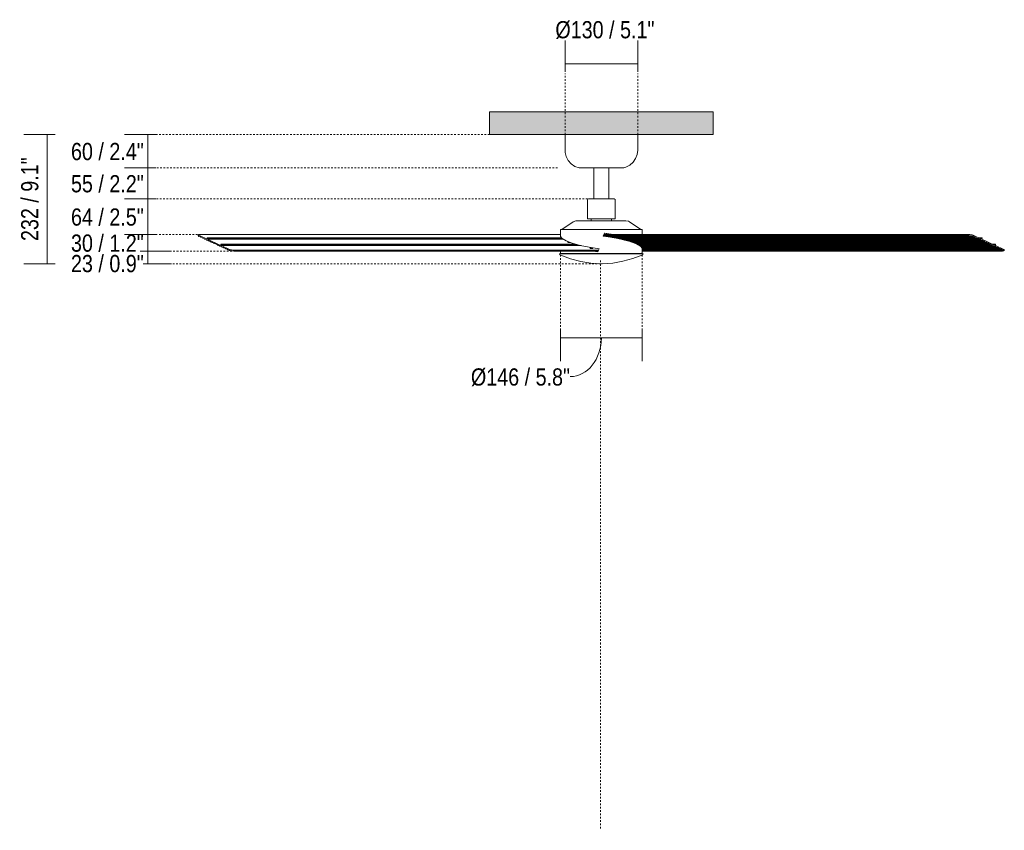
# Model space of a CAD drawing. Header units: millimetres. Extents: x 5554 to 11530, y -551 to 7395.
# Tile 1 of 3: x 5554 to 7316, y 754 to 2205. Entities that reach past the tile are written whole.
import ezdxf

# ---------------------------------------------------------------- set-up
doc = ezdxf.new("R2010")
doc.units = ezdxf.units.MM
doc.linetypes.add('Dash', pattern=[6, 3, -3])
for name, color, linetype, lineweight in [('0_87', 7, 'Continuous', 9), ('Aparatos eléctricos', 7, 'Continuous', 9), ('Cotas', 7, 'Continuous', 9), ('Cotas-14', 7, 'Continuous', 9), ('Techos', 7, 'Continuous', 9)]:
    doc.layers.add(name, color=color, linetype=linetype, lineweight=lineweight)
doc.layers.add('Lighthing Fixture Dim Grey Dash', color=7, linetype='Dash', lineweight=9, true_color=0xd2d2d2)
doc.styles.add('Arial Narrow', font='ARIALN.TTF', dxfattribs={"height": 30.8})
doc.dimstyles.new('FARO_-_2_2mm_Arial_Narrow_mm_Inch_Horiz', dxfattribs={"dimscale": 304.8, "dimtxt": 31.521674, "dimasz": 0, "dimexe": 0.137795, "dimexo": 0.0625, "dimgap": 0.022966, "dimtad": 3, "dimtih": 1, "dimtoh": 1, "dimdec": 0, "dimzin": 0, "dimdsep": 46, "dimtxsty": 'Arial Narrow', "dimblk1": 'NONE', "dimblk2": 'NONE', "dimsah": 1, "dimcen": 0.09, "dimadec": 0, "dimazin": 0, "dimtfac": 1, "dimtdec": 4, "dimtix": 1, "dimtmove": 0, "dimatfit": 3, "dimfxl": 0.045932, "dimfxlon": 1, "dimtvp": 1, "dimtolj": 1, "dimtzin": 0, "dimarcsym": 2})
doc.dimstyles.new('FARO_-_2_2mm_Arial_Narrow_mm_Inch_Horiz_1', dxfattribs={"dimscale": 304.8, "dimtxt": 31.521674, "dimasz": 0, "dimexe": 0.137795, "dimexo": 0.0625, "dimgap": 0.022966, "dimtad": 3, "dimtih": 1, "dimtoh": 1, "dimdec": 0, "dimzin": 0, "dimdsep": 46, "dimtxsty": 'Arial Narrow', "dimblk1": 'NONE', "dimblk2": 'NONE', "dimsah": 1, "dimcen": 0.09, "dimadec": 0, "dimazin": 0, "dimtfac": 1, "dimtdec": 4, "dimtix": 1, "dimtmove": 2, "dimatfit": 3, "dimfxl": 0.045932, "dimfxlon": 1, "dimtvp": 1, "dimtolj": 1, "dimtzin": 0, "dimarcsym": 2})
doc.dimstyles.new('FARO_-_2_2mm_Arial_Narrow_mm_Inch_Left', dxfattribs={"dimscale": 304.8, "dimtxt": 31.521674, "dimasz": 0, "dimexe": 0.137795, "dimexo": 0.0625, "dimgap": 0.022966, "dimtad": 1, "dimdec": 0, "dimzin": 0, "dimdsep": 46, "dimtxsty": 'Arial Narrow', "dimblk1": 'NONE', "dimblk2": 'NONE', "dimsah": 1, "dimcen": 0.09, "dimadec": 0, "dimazin": 0, "dimtfac": 1, "dimtdec": 4, "dimtix": 1, "dimtmove": 2, "dimatfit": 3, "dimfxl": 0.045932, "dimfxlon": 1, "dimtvp": 1, "dimtolj": 1, "dimtzin": 0, "dimarcsym": 2})
doc.dimstyles.new('FARO_-_2_2mm_Arial_Narrow_mm_Inch_Right', dxfattribs={"dimscale": 304.8, "dimtxt": 31.521674, "dimasz": 0, "dimexe": 0.137795, "dimexo": 0.0625, "dimgap": 0.022966, "dimtad": 1, "dimdec": 0, "dimzin": 0, "dimdsep": 46, "dimtxsty": 'Arial Narrow', "dimblk1": 'NONE', "dimblk2": 'NONE', "dimsah": 1, "dimcen": 0.09, "dimadec": 0, "dimazin": 0, "dimtfac": 1, "dimtdec": 4, "dimtix": 1, "dimtmove": 1, "dimatfit": 3, "dimfxl": 0.045932, "dimfxlon": 1, "dimtvp": 1, "dimtolj": 1, "dimtzin": 0, "dimarcsym": 2})
doc.dimstyles.new('FARO_-_2_2mm_Arial_Narrow_mm_Inch_Right_1', dxfattribs={"dimscale": 304.8, "dimtxt": 31.521674, "dimasz": 0, "dimexe": 0.137795, "dimexo": 0.0625, "dimgap": 0.022966, "dimtad": 1, "dimdec": 0, "dimzin": 0, "dimdsep": 46, "dimtxsty": 'Arial Narrow', "dimblk1": 'NONE', "dimblk2": 'NONE', "dimsah": 1, "dimcen": 0.09, "dimadec": 0, "dimazin": 0, "dimtfac": 1, "dimtdec": 4, "dimtix": 1, "dimtmove": 0, "dimatfit": 3, "dimfxl": 0.045932, "dimfxlon": 1, "dimtvp": 1, "dimtolj": 1, "dimtzin": 0, "dimarcsym": 2})

# ---------------------------------------------------------------- blocks, each defined once
blk = doc.blocks.new('34287 - 34287 CRUISER XL Black fan with DC motor-590813-Alzado_PDF')
at = {"layer": '0_87'}
for p, q in [((5873.9, 1820.2), (5873.7, 1818.5)), ((5874, 1818.7), (5874.2, 1818.1)), ((5874.2, 1818.1), (5874.5, 1818.1)), ((5874.6, 1819.5), (5874.4, 1817.8)), ((5874.4, 1817.8), (5874.9, 1817.3)), ((5889.5, 1812.6), (5874.6, 1819.5)), ((5877.6, 1816.6), (5874.9, 1817.3)), ((6521.9, 1820.8), (5876.9, 1820.8)), ((5877.6, 1816.6), (5878.4, 1815.7)), ((5878.4, 1815.7), (5881, 1815)), ((5881, 1815), (5881.8, 1814.1)), ((6523.3, 1814.9), (5890.2, 1814.9)), ((7259.7, 1818.1), (6598.3, 1818.1)), ((6598.7, 1818.9), (7251.9, 1818.9)), ((6599.5, 1820.8), (7252.1, 1820.8)), ((7260.5, 1817.3), (6603.3, 1817.3)), ((6608.5, 1816.6), (6610.9, 1816.6)), ((6610.9, 1816.6), (6610.2, 1816.3)), ((6611.7, 1816.6), (7263.2, 1816.6)), ((6614.9, 1815.6), (6614.2, 1815.7)), ((6614.2, 1815.7), (7264, 1815.7)), ((6618, 1815), (7266.6, 1815)), ((7251.9, 1818.9), (7252.1, 1820.8)), ((7260.3, 1819.5), (7260.1, 1817.8)), ((7260.1, 1817.8), (7260.5, 1817.3)), ((7275.1, 1812.6), (7260.3, 1819.5)), ((7263.2, 1816.6), (7260.5, 1817.3)), ((7263.2, 1816.6), (7264, 1815.7)), ((7264, 1815.7), (7266.6, 1815)), ((7266.6, 1815), (7267.4, 1814.1)), ((7275.8, 1814.9), (7270.3, 1814.9)), ((5881.8, 1814.1), (5884.5, 1813.4)), ((5884.5, 1813.4), (5885.2, 1812.5)), ((5885.2, 1812.5), (5887.9, 1811.8)), ((5887.9, 1811.8), (5888.7, 1810.9)), ((5888.7, 1810.9), (5891.3, 1810.2)), ((5889.7, 1814.1), (5889.5, 1812.6)), ((5890.5, 1812.2), (5890.6, 1813.6)), ((5913.9, 1801.4), (5890.5, 1812.2)), ((6526.6, 1812.2), (5890.5, 1812.2)), ((5890.6, 1813.6), (6524.6, 1813.6)), ((5891.3, 1810.2), (5892.1, 1809.4)), ((5892.1, 1809.4), (5894.8, 1808.6)), ((5894.8, 1808.6), (5895.5, 1807.8)), ((5895.5, 1807.8), (5898.2, 1807)), ((5898.2, 1807), (5899, 1806.2)), ((5899, 1806.2), (5901.6, 1805.4)), ((5901.6, 1805.4), (5902.4, 1804.6)), ((5902.4, 1804.6), (5905.1, 1803.9)), ((5905.1, 1803.9), (5905.8, 1803)), ((5905.8, 1803), (5908.5, 1802.3)), ((5908.5, 1802.3), (5909.3, 1801.4)), ((5909.3, 1801.4), (5911.9, 1800.7)), ((5911.9, 1800.7), (5912.7, 1799.8)), ((5912.7, 1799.8), (5915.4, 1799.1)), ((5914, 1802.8), (5913.9, 1801.4)), ((6548.2, 1803.6), (5914.5, 1803.6)), ((5914.8, 1800.9), (5915, 1802.4)), ((5929.7, 1794.1), (5914.8, 1800.9)), ((6558.7, 1800.9), (5914.8, 1800.9)), ((5915, 1802.4), (6552.7, 1802.4)), ((5915.4, 1799.1), (5916.2, 1798.3)), ((5916.2, 1798.3), (5918.8, 1797.5)), ((5918.8, 1797.5), (5919.6, 1796.7)), ((6622.5, 1814.1), (7267.4, 1814.1)), ((6626.1, 1813.4), (7270.1, 1813.4)), ((6630, 1812.5), (7270.9, 1812.5)), ((6633.3, 1811.8), (7273.5, 1811.8)), ((6636.7, 1810.9), (7274.3, 1810.9)), ((6639.6, 1810.2), (7276.9, 1810.2)), ((6642.5, 1809.4), (7277.7, 1809.4)), ((6645.1, 1808.6), (7280.4, 1808.6)), ((6647.8, 1807.8), (7281.2, 1807.8)), ((6650, 1807), (7283.8, 1807)), ((6652.6, 1806.2), (7284.6, 1806.2)), ((6654.2, 1805.5), (6654.6, 1805.4)), ((6654.6, 1805.4), (7287.3, 1805.4)), ((6654.6, 1805.4), (6654.9, 1805.2)), ((6656.4, 1804.6), (7288, 1804.6)), ((6658.2, 1803.9), (7290.7, 1803.9)), ((6659.9, 1803), (7291.5, 1803)), ((6661.4, 1802.3), (7294.1, 1802.3)), ((6662.8, 1801.4), (7294.9, 1801.4)), ((6663.9, 1800.7), (7297.6, 1800.7)), ((6665.2, 1799.8), (7298.3, 1799.8)), ((6666, 1799.1), (7301, 1799.1)), ((6666.9, 1798.3), (7301.8, 1798.3)), ((6667.4, 1797.5), (7304.4, 1797.5)), ((7267.4, 1814.1), (7270.1, 1813.4)), ((7270.1, 1813.4), (7270.9, 1812.5)), ((7270.9, 1812.5), (7273.5, 1811.8)), ((7272, 1814.1), (7275.3, 1814.1)), ((7273.5, 1811.8), (7274.3, 1810.9)), ((7274.3, 1810.9), (7276.9, 1810.2)), ((7275.3, 1814.1), (7275.1, 1812.6)), ((7276.1, 1812.2), (7276.3, 1813.6)), ((7299.5, 1801.4), (7276.1, 1812.2)), ((7276.9, 1810.2), (7277.7, 1809.4)), ((7277.7, 1809.4), (7280.4, 1808.6)), ((7280.4, 1808.6), (7281.2, 1807.8)), ((7281.2, 1807.8), (7283.8, 1807)), ((7283.8, 1807), (7284.6, 1806.2)), ((7284.6, 1806.2), (7287.3, 1805.4)), ((7287.3, 1805.4), (7288, 1804.6)), ((7288, 1804.6), (7290.7, 1803.9)), ((7290.7, 1803.9), (7291.5, 1803)), ((7291.5, 1803), (7294.1, 1802.3)), ((7294.1, 1802.3), (7294.9, 1801.4)), ((7300.1, 1803.6), (7294.6, 1803.6)), ((7294.9, 1801.4), (7297.6, 1800.7)), ((7296.3, 1802.8), (7299.6, 1802.8)), ((7297.6, 1800.7), (7298.3, 1799.8)), ((7298.3, 1799.8), (7301, 1799.1)), ((7299.6, 1802.8), (7299.5, 1801.4)), ((7300.5, 1800.9), (7300.6, 1802.4)), ((7315.3, 1794.1), (7300.5, 1800.9)), ((7301, 1799.1), (7301.8, 1798.3)), ((7301.8, 1798.3), (7304.4, 1797.5)), ((7304.4, 1797.5), (7305.2, 1796.7)), ((5919.6, 1796.7), (5922.3, 1795.9)), ((5922.3, 1795.9), (5923, 1795.1)), ((5923, 1795.1), (5925.7, 1794.3)), ((5925.7, 1794.3), (5926.5, 1793.5)), ((5926.5, 1793.5), (5929.1, 1792.8)), ((5929.1, 1792.8), (5929.5, 1792.4)), ((5929.5, 1792.4), (5929.7, 1794.1)), ((5937.6, 1791.2), (5937.8, 1792.7)), ((6589.2, 1791.2), (5937.6, 1791.2)), ((6589.8, 1792.7), (5937.8, 1792.7)), ((6667.9, 1796.7), (7305.2, 1796.7)), ((6668.2, 1795.9), (7307.9, 1795.9)), ((6668.2, 1795.1), (7308.7, 1795.1)), ((6668.2, 1794.3), (7311.3, 1794.3)), ((6668.3, 1793.5), (7312.1, 1793.5)), ((6668.3, 1792.8), (7314.7, 1792.8)), ((7315.5, 1791.9), (6668.3, 1791.9)), ((6668.3, 1791.2), (7312.9, 1791.2)), ((7305.2, 1796.7), (7307.9, 1795.9)), ((7307.9, 1795.9), (7308.7, 1795.1)), ((7308.7, 1795.1), (7311.3, 1794.3)), ((7311.3, 1794.3), (7312.1, 1793.5)), ((7312.1, 1793.5), (7314.7, 1792.8)), ((7314.7, 1792.8), (7315.1, 1792.4)), ((7315.1, 1792.4), (7315.3, 1794.1)), ((7315.9, 1791.6), (7316.1, 1793.4))]:
    blk.add_line(p, q, dxfattribs=at)
at = {"layer": '0_87', "flags": 128}
for points in [[(5874.2, 1818.1), (5874.3, 1818), (5874.4, 1817.8)], [(6610.9, 1816.6), (6611.1, 1816.6), (6611.3, 1816.6)], [(6611.3, 1816.6), (6611.5, 1816.6), (6611.7, 1816.6)], [(6614.2, 1815.7), (6613.1, 1816.3), (6611.7, 1816.6)], [(7251.9, 1818.9), (7256.1, 1818.7), (7259.7, 1818.1)], [(7259.7, 1818.1), (7259.9, 1818), (7260.1, 1817.8)], [(5929.5, 1792.4), (5929.7, 1792.1), (5930, 1791.9)], [(5930, 1791.9), (5933.5, 1791.4), (5937.6, 1791.2)], [(7315.5, 1791.9), (7315.5, 1791.4), (7312.9, 1791.2)], [(7315.1, 1792.4), (7315.3, 1792.1), (7315.5, 1791.9)]]:
    blk.add_lwpolyline(points, dxfattribs=at)
at = {"layer": '0_87'}
for centre, major_axis, ratio, start_param, end_param in [((5879.8, 1819.5), (-5.96, 0.69), 0.194813, 5.247303, 6.818099), ((5890.2, 1813.9), (0, 1), 0.5, 4.485496, 7.627089), ((7255.1, 1819.5), (-5.96, 0.69), 0.194813, 3.676507, 5.247303), ((7275.8, 1813.9), (0, 1), 0.5, 4.485496, 7.627089), ((5914.5, 1802.6), (0, 1), 0.5, 4.485496, 7.627089), ((6536.9, 1806.8), (-2.58, 0.3), 0.194813, 5.247303, 8.388896), ((6536.9, 1806.8), (-2.58, 0.3), 0.194813, 4.780507, 5.247303), ((6536.9, 1806.8), (-2.58, 0.3), 0.194813, 2.10571, 2.880114), ((7300.1, 1802.6), (0, 1), 0.5, 4.485496, 7.627089), ((5934.9, 1794.1), (-5.96, 0.69), 0.194813, 0.534914, 2.10571), ((6577.2, 1796.1), (-2.58, 0.3), 0.194813, 5.247303, 8.388896), ((6577.2, 1796.1), (-2.58, 0.3), 0.194813, 2.10571, 5.247303), ((7310.1, 1794.1), (-5.96, 0.69), 0.194813, 3.141593, 3.676507)]:
    blk.add_ellipse(centre, major_axis=major_axis, ratio=ratio, start_param=start_param, end_param=end_param, dxfattribs=at)
at = {"layer": 'Aparatos eléctricos'}
for p, q in [((6530.1, 2000), (6530.1, 1972.1)), ((6660.1, 1972.1), (6660.1, 2000)), ((6555.1, 1940), (6595.1, 1940)), ((6581.8, 1940), (6581.8, 1884.6)), ((6595.1, 1940), (6635.1, 1940)), ((6608.3, 1884.6), (6608.3, 1940)), ((6570.1, 1882.6), (6570.1, 1848.6)), ((6572.5, 1884.6), (6595.1, 1884.6)), ((6595.1, 1884.6), (6617.7, 1884.6)), ((6620.1, 1848.6), (6620.1, 1882.6)), ((6544.9, 1843.5), (6524.3, 1829.7)), ((6551.3, 1845.5), (6595.1, 1845.5)), ((6570.1, 1848.6), (6595.1, 1848.6)), ((6577, 1848.6), (6577, 1845.5)), ((6595.1, 1848.6), (6620.1, 1848.6)), ((6595.1, 1845.5), (6638.9, 1845.5)), ((6613.2, 1845.5), (6613.2, 1848.6)), ((6665.8, 1829.7), (6645.3, 1843.5)), ((6521.8, 1829.7), (6521.8, 1817.9)), ((6521.8, 1829.7), (6595.1, 1829.7)), ((6595.1, 1829.7), (6668.3, 1829.7)), ((6614.3, 1820.8), (6600.3, 1822.9)), ((6600.5, 1823.4), (6617.1, 1820.8)), ((6668.3, 1820.8), (6668.3, 1829.7)), ((6520.5, 1786), (6595.1, 1786)), ((6521.8, 1791.2), (6521.8, 1788.4)), ((6525.8, 1786.9), (6524.3, 1786.9)), ((6530, 1786.9), (6526.3, 1786.9)), ((6535.1, 1786.9), (6530.7, 1786.9)), ((6542, 1786.9), (6536.7, 1786.9)), ((6571, 1786.9), (6561.9, 1786.9)), ((6576.9, 1786.9), (6573, 1786.9)), ((6576.9, 1786.9), (6576.9, 1786)), ((6588.7, 1789.9), (6579.6, 1791.2)), ((6582.6, 1791.2), (6588.9, 1790.3)), ((6595.1, 1786), (6669.7, 1786)), ((6613.2, 1786), (6613.2, 1786.9)), ((6634, 1786.9), (6626.6, 1786.9)), ((6657.8, 1786.9), (6652.9, 1786.9)), ((6662.3, 1786.9), (6659.1, 1786.9)), ((6665.5, 1786.9), (6663.1, 1786.9)), ((6666.8, 1786.9), (6666, 1786.9)), ((6668.3, 1788.4), (6668.3, 1795.3))]:
    blk.add_line(p, q, dxfattribs=at)
at = {"layer": 'Aparatos eléctricos', "flags": 128}
for points in [[(6555.1, 1940), (6547.7, 1942.8), (6541.2, 1947.3), (6536, 1953.3), (6532.3, 1960.2), (6530.4, 1967.9), (6530.1, 1972.1)], [(6660.1, 1972.1), (6659.1, 1964.3), (6656.4, 1956.9), (6651.9, 1950.3), (6646.1, 1945.1), (6639.1, 1941.3), (6635.1, 1940)], [(6570.1, 1882.6), (6571, 1884.2), (6572.2, 1884.6)], [(6595.1, 1884.6), (6588.6, 1884.6), (6582.6, 1884.6), (6577.7, 1884.6), (6574.2, 1884.6), (6572.4, 1884.6), (6572.2, 1884.6)], [(6572.2, 1884.6), (6573.1, 1884.6), (6575.8, 1884.6), (6580.2, 1884.6), (6581.8, 1884.6)], [(6618, 1884.6), (6617.1, 1884.6), (6614.3, 1884.6), (6610, 1884.6), (6604.5, 1884.6), (6598.2, 1884.6), (6595.1, 1884.6)], [(6608.3, 1884.6), (6612.5, 1884.6), (6616, 1884.6), (6617.8, 1884.6), (6618, 1884.6)], [(6618, 1884.6), (6619.7, 1883.7), (6620.1, 1882.6)], [(6544.9, 1843.5), (6549.3, 1845.3), (6551.3, 1845.5)], [(6638.9, 1845.5), (6643.5, 1844.4), (6645.3, 1843.5)], [(6521.9, 1818.1), (6521.9, 1817.2), (6524.8, 1813.4), (6532, 1809.3), (6542.9, 1805.2), (6557, 1801.3), (6573.3, 1797.9), (6590.9, 1795.3)], [(6598.3, 1818), (6599.4, 1820.7), (6600.5, 1823.4)], [(6668.3, 1794.8), (6668.2, 1796.1), (6665.1, 1800), (6657.7, 1804.1), (6646.6, 1808.2), (6632.4, 1812), (6616, 1815.4), (6598.3, 1818)], [(6521.1, 1784.7), (6520.5, 1785.5), (6520.5, 1786)], [(6595.1, 1768.4), (6576.5, 1769.5), (6558.1, 1772.5), (6540.1, 1777.4), (6522.7, 1784), (6521.1, 1784.7)], [(6523.3, 1786.9), (6522.1, 1787.6), (6521.8, 1788.4)], [(6524.1, 1786.9), (6523.8, 1786.9), (6523.3, 1786.9)], [(6523.3, 1786.9), (6524.3, 1786.9), (6527.1, 1786.9), (6531.7, 1786.9), (6538, 1786.9), (6545.7, 1786.9), (6554.8, 1786.9), (6564.9, 1786.9), (6575.9, 1786.9), (6587.3, 1786.9), (6595.1, 1786.9)], [(6561, 1786.9), (6551.7, 1786.9), (6543.7, 1786.9)], [(6590.9, 1795.3), (6589.8, 1792.6), (6588.7, 1789.9)], [(6595.1, 1786.9), (6606.7, 1786.9), (6618, 1786.9), (6628.7, 1786.9), (6638.5, 1786.9), (6647.2, 1786.9), (6654.4, 1786.9), (6660.2, 1786.9), (6664.2, 1786.9), (6666.4, 1786.9), (6666.8, 1786.9)], [(6669.1, 1784.7), (6651.7, 1777.9), (6633.8, 1772.9), (6615.4, 1769.7), (6596.8, 1768.5), (6595.1, 1768.4)], [(6624.3, 1786.9), (6614.3, 1786.9), (6613.2, 1786.9)], [(6652, 1786.9), (6644.4, 1786.9), (6636.2, 1786.9)], [(6668.3, 1788.4), (6667.6, 1787.1), (6666.8, 1786.9)], [(6669.7, 1786), (6669.4, 1785), (6669.1, 1784.7)]]:
    blk.add_lwpolyline(points, dxfattribs=at)
blk = doc.blocks.new('DIMBLOCK1-Alzado_PDF')
at = {"layer": 'Cotas-14', "color": 251, "true_color": 0x5b5b5b}
for p, q in [((6530.1, 2126.1), (6530.1, 2168.1)), ((6660.1, 2126.1), (6660.1, 2168.1)), ((6530.1, 2126.1), (6660.1, 2126.1)), ((6530.1, 2126.1), (6530.1, 2112.1)), ((6660.1, 2126.1), (6660.1, 2112.1))]:
    blk.add_line(p, q, dxfattribs=at)
at = {"layer": 'Cotas-14', "color": 0, "insert": (6512.8, 2202.9), "char_height": 30.8, "width": 213.147, "attachment_point": 1, "line_spacing_factor": 0.974696, "style": 'Arial Narrow'}
blk.add_mtext('Ø130 / 5.1"', dxfattribs=at)
blk = doc.blocks.new('_None')
blk = doc.blocks.new('DIMBLOCK2-Alzado_PDF')
at = {"layer": 'Cotas-14', "color": 251, "true_color": 0x5b5b5b}
for p, q in [((5783.7, 2000), (5741.7, 2000)), ((5783.7, 2000), (5783.7, 1940)), ((5783.7, 2000), (5797.7, 2000)), ((5783.7, 1940), (5741.7, 1940)), ((5783.7, 1940), (5797.7, 1940))]:
    blk.add_line(p, q, dxfattribs=at)
at = {"layer": 'Cotas-14', "color": 0, "insert": (5646.1, 1984.8), "char_height": 30.8, "width": 156.708, "attachment_point": 1, "line_spacing_factor": 0.974696, "style": 'Arial Narrow'}
blk.add_mtext('60 / 2.4"', dxfattribs=at)
blk = doc.blocks.new('DIMBLOCK3-Alzado_PDF')
at = {"layer": 'Cotas-14', "color": 251, "true_color": 0x5b5b5b}
for p, q in [((5783.7, 1940), (5741.7, 1940)), ((5783.7, 1940), (5783.7, 1884.6)), ((5783.7, 1940), (5797.7, 1940)), ((5783.7, 1884.6), (5741.7, 1884.6)), ((5783.7, 1884.6), (5797.7, 1884.6))]:
    blk.add_line(p, q, dxfattribs=at)
at = {"layer": 'Cotas-14', "color": 0, "insert": (5646.1, 1927.1), "char_height": 30.8, "width": 156.708, "attachment_point": 1, "line_spacing_factor": 0.974696, "style": 'Arial Narrow'}
blk.add_mtext('55 / 2.2"', dxfattribs=at)
blk = doc.blocks.new('DIMBLOCK4-Alzado_PDF')
at = {"layer": 'Cotas-14', "color": 251, "true_color": 0x5b5b5b}
for p, q in [((5783.7, 1884.6), (5741.7, 1884.6)), ((5783.7, 1884.6), (5783.7, 1820.9)), ((5783.7, 1884.6), (5797.7, 1884.6)), ((5783.7, 1820.9), (5741.7, 1820.9)), ((5783.7, 1820.9), (5797.7, 1820.9))]:
    blk.add_line(p, q, dxfattribs=at)
at = {"layer": 'Cotas-14', "color": 0, "insert": (5646.1, 1867.5), "char_height": 30.8, "width": 156.708, "attachment_point": 1, "line_spacing_factor": 0.974696, "style": 'Arial Narrow'}
blk.add_mtext('64 / 2.5"', dxfattribs=at)
blk = doc.blocks.new('DIMBLOCK5-Alzado_PDF')
at = {"layer": 'Cotas-14', "color": 251, "true_color": 0x5b5b5b}
for p, q in [((5783.7, 1820.9), (5741.7, 1820.9)), ((5783.7, 1820.9), (5783.7, 1791.2)), ((5783.7, 1820.9), (5797.7, 1820.9)), ((5783.7, 1791.2), (5769.7, 1791.2)), ((5783.7, 1791.2), (5825.7, 1791.2))]:
    blk.add_line(p, q, dxfattribs=at)
at = {"layer": 'Cotas-14', "color": 0, "insert": (5646.1, 1820.8), "char_height": 30.8, "width": 156.708, "attachment_point": 1, "line_spacing_factor": 0.974696, "style": 'Arial Narrow'}
blk.add_mtext('30 / 1.2"', dxfattribs=at)
blk = doc.blocks.new('DIMBLOCK6-Alzado_PDF')
at = {"layer": 'Cotas-14', "color": 251, "true_color": 0x5b5b5b}
for p, q in [((6521.8, 1635.8), (6521.8, 1649.8)), ((6668.3, 1635.8), (6668.3, 1649.8)), ((6521.8, 1635.8), (6668.3, 1635.8)), ((6521.8, 1635.8), (6521.8, 1593.8)), ((6668.3, 1635.8), (6668.3, 1593.8))]:
    blk.add_line(p, q, dxfattribs=at)
blk.add_ellipse((6539.3, 1635.8), major_axis=(0, 69.5), ratio=0.803036, start_param=3.141593, end_param=4.712389, dxfattribs=at)
at = {"layer": 'Cotas-14', "color": 0, "insert": (6361.7, 1581.1), "char_height": 30.8, "width": 213.147, "attachment_point": 1, "line_spacing_factor": 0.974696, "style": 'Arial Narrow'}
blk.add_mtext('Ø146 / 5.8"', dxfattribs=at)
blk = doc.blocks.new('DIMBLOCK7-Alzado_PDF')
at = {"layer": 'Cotas-14', "color": 251, "true_color": 0x5b5b5b}
for p, q in [((5783.7, 1791.2), (5769.7, 1791.2)), ((5783.7, 1791.2), (5783.7, 1768.4)), ((5783.7, 1791.2), (5825.7, 1791.2)), ((5783.7, 1768.4), (5775.1, 1768.4)), ((5783.7, 1768.4), (5825.7, 1768.4))]:
    blk.add_line(p, q, dxfattribs=at)
at = {"layer": 'Cotas-14', "color": 0, "insert": (5646.1, 1784.2), "char_height": 30.8, "width": 156.708, "attachment_point": 1, "line_spacing_factor": 0.974696, "style": 'Arial Narrow'}
blk.add_mtext('23 / 0.9"', dxfattribs=at)
blk = doc.blocks.new('DIMBLOCK8-Alzado_PDF')
at = {"layer": 'Cotas-14', "color": 251, "true_color": 0x5b5b5b}
for p, q in [((5603.7, 2000), (5561.7, 2000)), ((5603.7, 2000), (5603.7, 1768.4)), ((5603.7, 2000), (5617.7, 2000)), ((5603.7, 1768.4), (5561.7, 1768.4)), ((5603.7, 1768.4), (5617.7, 1768.4))]:
    blk.add_line(p, q, dxfattribs=at)
at = {"layer": 'Cotas-14', "color": 0, "insert": (5556.9, 1809.1), "char_height": 30.8, "width": 180.124, "attachment_point": 1, "rotation": 90, "line_spacing_factor": 0.974696, "style": 'Arial Narrow'}
blk.add_mtext('232 / 9.1"', dxfattribs=at)

msp = doc.modelspace()

# ---------------------------------------------------------------- hatches: boundary and pattern name
at = {"layer": 'Techos', "true_color": 0xe8e8e8}
msp.add_hatch(color=254, dxfattribs=at).paths.add_polyline_path([(6603.5, 2000), (6795, 2000), (6795, 2040.5), (6395, 2040.5), (6395, 2000), (6586.9, 2000)])

# ---------------------------------------------------------------- linework, layer by layer
at = {"layer": 'Lighthing Fixture Dim Grey Dash'}
for p, q in [((6530.1, 2000), (6530.1, 2109)), ((6660.1, 2000), (6660.1, 2109)), ((6395, 2000), (5795.2, 2000)), ((6516.6, 1940), (5795.2, 1940)), ((6570.2, 1884.6), (5795.2, 1884.6)), ((5878.6, 1820.9), (5788.6, 1820.9)), ((5934.2, 1791.2), (5779.2, 1791.2)), ((6521.8, 1790.6), (6521.8, 1645.6)), ((6668.3, 1790.6), (6668.3, 1645.6)), ((6593.5, 1768.4), (5808.5, 1768.4)), ((6593.5, 1774), (6593.5, 754))]:
    msp.add_line(p, q, dxfattribs=at)
at = {"layer": 'Techos'}
for p, q in [((6395, 2040.5), (6795, 2040.5)), ((6395, 2000), (6395, 2040.5)), ((6795, 2040.5), (6795, 2000)), ((6795, 2000), (6395, 2000))]:
    msp.add_line(p, q, dxfattribs=at)

# ---------------------------------------------------------------- block references
at = {"layer": 'Aparatos eléctricos'}
msp.add_blockref('34287 - 34287 CRUISER XL Black fan with DC motor-590813-Alzado_PDF', (0, 0), dxfattribs=at)

# ---------------------------------------------------------------- dimensions: what is measured, and where the dimension line sits
at = {"layer": 'Cotas', "color": 251, "true_color": 0x5b5b5b}
for base, p1, p2, dimstyle, override, picture, middle in [((6660.1, 2126.1), (6530.1, 2112.1), (6660.1, 2112.1), 'FARO_-_2_2mm_Arial_Narrow_mm_Inch_Left', {"dimpost": '<>', "dimfxl": 130.02445}, 'DIMBLOCK1-Alzado_PDF', (6619.3, 2182.3)), ((6668.3289, 1635.7513), (6521.844, 1649.7513), (6668.3289, 1649.7513), 'FARO_-_2_2mm_Arial_Narrow_mm_Inch_Right', {"dimpost": '<>', "dimfxl": 146.484912}, 'DIMBLOCK6-Alzado_PDF', (6468.2463, 1560.5315))]:
    dim = msp.add_linear_dim(base=base, p1=p1, p2=p2, text='Ø<>', dimstyle=dimstyle, override=override, dxfattribs=at)
    dim.commit()
    dim.dimension.update_dxf_attribs({"geometry": picture, "text_midpoint": middle, "dimtype": 160})
for base, p1, p2, dimstyle, override, picture, middle in [((5603.7, 1768.4), (5617.7, 2000), (5617.7, 1768.4), 'FARO_-_2_2mm_Arial_Narrow_mm_Inch_Right_1', {"dimpost": '<>', "dimfxl": 231.607762}, 'DIMBLOCK8-Alzado_PDF', (5576.8, 1884.2)), ((5783.7, 1940), (5797.7, 2000), (5797.7, 1940), 'FARO_-_2_2mm_Arial_Narrow_mm_Inch_Horiz', {"dimpost": '<>', "dimfxl": 60.009347}, 'DIMBLOCK2-Alzado_PDF', (5698.6, 1970)), ((5783.7, 1884.6), (5797.7, 1940), (5797.7, 1884.6), 'FARO_-_2_2mm_Arial_Narrow_mm_Inch_Horiz', {"dimpost": '<>', "dimfxl": 55.350093}, 'DIMBLOCK3-Alzado_PDF', (5698.7, 1912.3)), ((5783.7, 1820.9), (5797.7, 1884.6), (5797.7, 1820.9), 'FARO_-_2_2mm_Arial_Narrow_mm_Inch_Horiz', {"dimpost": '<>', "dimfxl": 63.781633}, 'DIMBLOCK4-Alzado_PDF', (5698.6, 1852.7)), ((5783.7, 1791.2), (5797.7, 1820.9), (5769.7, 1791.2), 'FARO_-_2_2mm_Arial_Narrow_mm_Inch_Horiz', {"dimpost": '<>', "dimfxl": 40.811333}, 'DIMBLOCK5-Alzado_PDF', (5698.7, 1806))]:
    dim = msp.add_linear_dim(base=base, p1=p1, p2=p2, angle=90, dimstyle=dimstyle, override=override, dxfattribs=at)
    dim.commit()
    dim.dimension.update_dxf_attribs({"geometry": picture, "text_midpoint": middle})
dim = msp.add_linear_dim(base=(5783.7, 1768.4), p1=(5769.7, 1791.2), p2=(5775.1, 1768.4), angle=90, dimstyle='FARO_-_2_2mm_Arial_Narrow_mm_Inch_Horiz_1', override={"dimtih": 1, "dimtoh": 1, "dimpost": '<>', "dimfxl": 23.394639}, dxfattribs=at)
dim.commit()
dim.dimension.update_dxf_attribs({"geometry": 'DIMBLOCK7-Alzado_PDF', "text_midpoint": (5724.5, 1763.7), "dimtype": 160})

doc.saveas('drawing.dxf')
